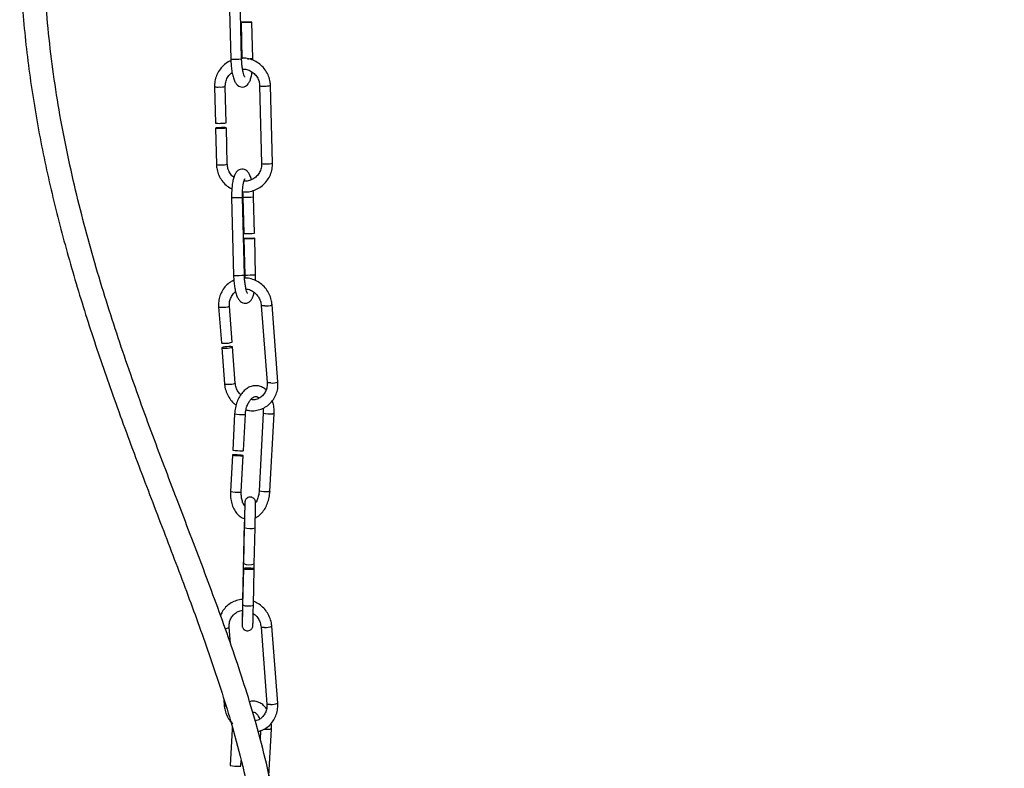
# Model space of a CAD drawing. Header units: millimetres. Extents: x 69 to 135, y 39 to 174.
# Tile 187 of 199: x 87 to 99, y 137 to 146. Entities that reach past the tile are written whole.
import ezdxf

# ---------------------------------------------------------------- set-up
doc = ezdxf.new("R2010")
doc.units = ezdxf.units.MM
doc.styles.add('SLDTEXTSTYLE0', font='TXT', dxfattribs={"width": 0.75})
doc.dimstyles.new('SLDDIMSTYLE0', dxfattribs={"dimtxt": 3.5, "dimasz": 3.302, "dimexe": 0, "dimexo": 0.0625, "dimgap": 0.875, "dimtad": 1, "dimdec": 0, "dimlfac": 20, "dimrnd": 1e-09, "dimzin": 12, "dimdsep": 46, "dimtxsty": 'SLDTEXTSTYLE0', "dimsah": 1, "dimcen": 0.09, "dimadec": 0, "dimazin": 3, "dimtfac": 1, "dimtdec": 0, "dimtofl": 0, "dimtmove": 0, "dimatfit": 3, "dimfxl": 0, "dimfrac": 2, "dimtolj": 1, "dimtzin": 12, "dimarcsym": 0})

# ---------------------------------------------------------------- blocks, each defined once
blk = doc.blocks.new('_D')
at = {"color": 7, "linetype": 'Continuous', "lineweight": 18}
for p, q in [((93.483, 173.872), (135.279, 173.872)), ((134.279, 105.8), (134.279, 173.872)), ((90.745, 105.8), (135.279, 105.8))]:
    blk.add_line(p, q, dxfattribs=at)
for points in [[(134.279, 173.872), (133.771, 170.57), (134.787, 170.57)], [(134.279, 105.8), (134.787, 109.102), (133.771, 109.102)]]:
    blk.add_solid(points, dxfattribs=at)
at = {"color": 7, "linetype": 'Continuous', "lineweight": 18, "insert": (129.768, 135.88), "char_height": 3.5, "attachment_point": 1, "rotation": 90, "style": 'SLDTEXTSTYLE0'}
blk.add_mtext('1361', dxfattribs=at)

msp = doc.modelspace()

# ---------------------------------------------------------------- linework, layer by layer
at = {"color": 7, "linetype": 'Continuous', "lineweight": 25}
for p, q in [((89.38812, 146.46612), (89.41167, 145.53143)), ((89.54163, 145.5347), (89.51808, 146.4694)), ((89.53479, 145.97473), (89.54583, 145.53661)), ((89.67579, 145.53989), (89.66475, 145.978)), ((89.6759, 145.51981), (89.67579, 145.53989)), ((89.21563, 145.20103), (89.22671, 144.76509)), ((89.35667, 144.76839), (89.34559, 145.20433)), ((89.75845, 145.21221), (89.78217, 144.27893)), ((89.91212, 144.28223), (89.88841, 145.21551)), ((89.22823, 144.7052), (89.23935, 144.26775)), ((89.36931, 144.27105), (89.35819, 144.7085)), ((89.42193, 143.87008), (89.44548, 142.93538)), ((89.57544, 142.93866), (89.55189, 143.87336)), ((89.55609, 143.87527), (89.56709, 143.43867)), ((89.69705, 143.44194), (89.68605, 143.87854)), ((89.56861, 143.37869), (89.57964, 142.94057)), ((89.7096, 142.94385), (89.69856, 143.38196)), ((89.26565, 142.55908), (89.29849, 142.12716)), ((89.42812, 142.13701), (89.39528, 142.56894)), ((89.77809, 142.57417), (89.84839, 141.64949)), ((89.97802, 141.65934), (89.90772, 142.58402)), ((89.303, 142.06782), (89.33595, 141.6344)), ((89.46558, 141.64426), (89.43263, 142.07768)), ((89.45753, 141.27562), (89.43446, 140.8403)), ((89.56428, 140.83342), (89.58734, 141.26874)), ((89.80104, 141.28332), (89.75165, 140.35137)), ((89.88147, 140.3445), (89.93085, 141.27644)), ((89.43129, 140.78049), (89.40814, 140.34367)), ((89.53796, 140.33679), (89.56111, 140.77361)), ((89.57406, 139.9682), (89.55352, 139.03872)), ((89.57394, 139.91031), (89.56435, 139.47614)), ((89.69431, 139.47327), (89.70391, 139.90743)), ((89.69187, 139.41494), (89.69313, 139.472)), ((89.56303, 139.41649), (89.5534, 138.98082)), ((89.68337, 138.97795), (89.693, 139.41362)), ((89.97469, 137.7996), (89.90438, 138.72428)), ((89.40633, 138.52003), (89.39195, 138.7092)), ((89.77476, 138.71443), (89.84506, 137.78975)), ((89.32748, 137.84228), (89.33262, 137.77466)), ((89.42666, 137.48824), (89.40359, 137.05292)), ((89.42963, 137.51151), (89.42666, 137.48824)), ((89.76881, 137.47038), (89.76345, 137.36927)), ((89.87035, 136.92979), (89.89999, 137.48907)), ((89.53341, 137.04604), (89.53703, 137.11437))]:
    msp.add_line(p, q, dxfattribs=at)
at = {"color": 7, "linetype": 'Continuous', "lineweight": 25, "flags": 128}
for points in [[(89.53679, 145.97483), (89.53546, 145.97471), (89.54392, 145.97484), (89.56089, 145.97521), (89.58377, 145.97575), (89.60909, 145.97638), (89.63299, 145.97701), (89.65183, 145.97754), (89.66275, 145.9779), (89.66408, 145.97802), (89.65562, 145.97788), (89.63866, 145.97752), (89.61577, 145.97698), (89.59045, 145.97635), (89.56655, 145.97572), (89.54771, 145.97519), (89.53679, 145.97483)], [(89.28764, 144.70314), (89.31284, 144.70393), (89.33505, 144.70517), (89.35089, 144.70666), (89.35795, 144.70818), (89.35515, 144.7095), (89.34293, 144.71041), (89.32313, 144.71078), (89.29878, 144.71055), (89.27358, 144.70976), (89.25137, 144.70852), (89.23553, 144.70703), (89.22847, 144.70551), (89.23127, 144.7042), (89.24349, 144.70328), (89.26329, 144.70291), (89.28764, 144.70314)], [(89.57061, 143.37879), (89.56928, 143.37867), (89.57774, 143.3788), (89.5947, 143.37917), (89.61758, 143.3797), (89.6429, 143.38034), (89.6668, 143.38097), (89.68565, 143.3815), (89.69656, 143.38186), (89.69789, 143.38198), (89.68943, 143.38184), (89.67247, 143.38148), (89.64959, 143.38094), (89.62427, 143.38031), (89.60037, 143.37968), (89.58152, 143.37915), (89.57061, 143.37879)], [(89.29849, 142.12716), (89.29858, 142.1268), (89.30482, 142.12413), (89.31997, 142.12266), (89.34172, 142.12262)], [(89.34623, 142.06329), (89.37126, 142.0647), (89.39577, 142.06733), (89.41602, 142.07079), (89.42893, 142.07455), (89.43254, 142.07803), (89.42629, 142.08071), (89.41114, 142.08218), (89.3894, 142.08221), (89.36437, 142.0808), (89.33986, 142.07817), (89.31961, 142.07471), (89.3067, 142.07095), (89.30309, 142.06747), (89.30934, 142.06479), (89.32448, 142.06332), (89.34623, 142.06329)], [(89.54654, 140.77189), (89.55839, 140.77263), (89.56077, 140.77405), (89.55332, 140.77592), (89.53717, 140.77797), (89.51478, 140.77988), (89.48957, 140.78136), (89.46536, 140.78218), (89.44585, 140.78222), (89.43401, 140.78147), (89.43163, 140.78006), (89.43908, 140.77818), (89.45523, 140.77613), (89.47761, 140.77423), (89.50283, 140.77275), (89.52703, 140.77193), (89.54654, 140.77189)], [(89.54971, 140.83169), (89.56156, 140.83244), (89.56428, 140.83342)], [(89.693, 139.41364), (89.68806, 139.41639), (89.67397, 139.41893), (89.65289, 139.42089), (89.62803, 139.42196), (89.60316, 139.42198), (89.58207, 139.42094), (89.56798, 139.41901), (89.56303, 139.41648), (89.56797, 139.41373), (89.58205, 139.41118), (89.60313, 139.40922), (89.628, 139.40815), (89.65287, 139.40813), (89.67395, 139.40917), (89.68804, 139.4111), (89.693, 139.41364)], [(89.51885, 137.04431), (89.53069, 137.04506), (89.53341, 137.04604)]]:
    msp.add_lwpolyline(points, dxfattribs=at)
at = {"color": 1, "linetype": 'Continuous', "lineweight": 25, "flags": 128}
for points in [[(89.26565, 142.55908), (89.26574, 142.55873), (89.27199, 142.55605), (89.28713, 142.55458), (89.30888, 142.55455)], [(89.82132, 142.56963), (89.79957, 142.56967), (89.78443, 142.57113), (89.77818, 142.57381), (89.77809, 142.57416)], [(89.33595, 141.6344), (89.33604, 141.63405), (89.34229, 141.63137), (89.35744, 141.6299), (89.37918, 141.62987)], [(89.89162, 141.64495), (89.86988, 141.64499), (89.85473, 141.64645), (89.84848, 141.64913), (89.84839, 141.64949)], [(89.57278, 141.26701), (89.58463, 141.26776), (89.58734, 141.26875)], [(89.93085, 141.27644), (89.92814, 141.27546), (89.91629, 141.27472)], [(89.5234, 140.33506), (89.53524, 140.33581), (89.53796, 140.33679)], [(89.88147, 140.3445), (89.87875, 140.34351), (89.86691, 140.34277)], [(89.81799, 138.70989), (89.79624, 138.70992), (89.78109, 138.71139), (89.77485, 138.71407), (89.77476, 138.71442)], [(89.33262, 137.77466), (89.33271, 137.77431), (89.33896, 137.77163), (89.3495, 137.7704)], [(89.88829, 137.78521), (89.86655, 137.78525), (89.8514, 137.78671), (89.84515, 137.78939), (89.84506, 137.78975)], [(89.89999, 137.48907), (89.89727, 137.48809), (89.88542, 137.48734)]]:
    msp.add_lwpolyline(points, dxfattribs=at)
at = {"color": 1, "linetype": 'Continuous', "lineweight": 25}
for centre, radius, start, end in [((89.31125, 152.09908), 6.56842, 270.876031, 272.010029), ((89.5146, 150.04736), 4.51035, 271.237056, 272.048019), ((89.25384, 145.44603), 0.24796, 261.136121, 274.904792), ((89.2919, 145.44468), 0.24628, 266.074277, 282.591073), ((89.79666, 145.45692), 0.24767, 261.123546, 274.908761), ((89.83051, 145.51072), 0.30083, 267.589083, 281.095514), ((89.82038, 144.52401), 0.24805, 261.136976, 274.90107), ((89.85424, 144.57733), 0.30072, 267.58654, 281.098057), ((89.27756, 144.51275), 0.24796, 261.136107, 274.904806), ((89.31567, 144.51041), 0.2453, 266.045648, 282.629318), ((89.32216, 150.40888), 6.53955, 270.874202, 272.013196), ((89.45226, 150.57207), 6.69761, 270.888322, 272.000424), ((89.34409, 149.53827), 6.60366, 270.879715, 272.00766), ((89.4767, 149.60525), 6.66547, 270.884958, 272.002436), ((89.32443, 142.72809), 0.17424, 264.878799, 293.990957), ((89.83279, 142.76736), 0.19806, 266.678814, 292.227852), ((89.39483, 141.8025), 0.17334, 264.821174, 294.089388), ((89.55193, 141.76387), 0.49729, 259.056849, 272.403124), ((89.88707, 141.66109), 0.38747, 257.170781, 274.324495), ((89.50253, 140.83185), 0.49722, 259.056665, 272.404782), ((89.83758, 140.72689), 0.38524, 257.111582, 274.366095), ((89.64286, 140.08587), 0.18858, 248.564532, 288.889684), ((89.62229, 139.15704), 0.1892, 248.647212, 288.833292), ((89.82946, 138.90763), 0.19807, 266.680471, 292.227157), ((89.34298, 138.80481), 0.10746, 269.865117, 297.112606), ((89.88036, 138.36089), 0.87356, 265.347877, 270.332162)]:
    msp.add_arc(centre, radius, start, end, dxfattribs=at)
at = {"color": 7, "linetype": 'Continuous', "lineweight": 25}
for centre, radius, start, end in [((89.26492, 145.01017), 0.24805, 261.136942, 274.901101), ((89.30305, 145.00725), 0.24481, 266.033729, 282.650874), ((89.46394, 150.11451), 6.67664, 270.885222, 272.000838), ((89.35736, 142.29529), 0.17337, 264.824612, 294.087873), ((89.9031, 141.84258), 0.19796, 266.675279, 292.237206), ((89.52887, 141.32862), 0.49736, 259.05779, 272.402183), ((89.63324, 139.65238), 0.18922, 248.649568, 288.830937), ((89.89977, 137.98287), 0.19799, 266.676945, 292.234578), ((89.49799, 137.54109), 0.49721, 259.055754, 272.404219)]:
    msp.add_arc(centre, radius, start, end, dxfattribs=at)
for points, knots in [([(89.18615, 153.83536), (89.10899, 153.70349), (88.95089, 153.43326), (88.70549, 153.02411), (88.45721, 152.59987), (88.21275, 152.16183), (87.96526, 151.68355), (87.72868, 151.17491), (87.5172, 150.65178), (87.37283, 150.23224), (87.27747, 149.91692), (87.21696, 149.69879), (87.16489, 149.49382), (87.12191, 149.30904), (87.08887, 149.15452), (87.06544, 149.03701), (87.04743, 148.94171), (87.02973, 148.8434), (87.00883, 148.71953), (86.98465, 148.56253), (86.95865, 148.37154), (86.93067, 148.12884), (86.90428, 147.83267), (86.88461, 147.49309), (86.87548, 147.13842), (86.8784, 146.63949), (86.91435, 145.99726), (87.00698, 145.21654), (87.14263, 144.44305), (87.31659, 143.68178), (87.52228, 142.93139), (87.75438, 142.18923), (88.01707, 141.42922), (88.30335, 140.65528), (88.60326, 139.87214), (88.89511, 139.10633), (89.16996, 138.34917), (89.38613, 137.68362), (89.54364, 137.10518), (89.65097, 136.62191), (89.72682, 136.14265), (89.76372, 135.67134), (89.75796, 135.2095), (89.70787, 134.79383), (89.62015, 134.42393), (89.50699, 134.09866), (89.35929, 133.78589), (89.15711, 133.45801), (88.89493, 133.13004), (88.57983, 132.81809), (88.30955, 132.59009), (88.10512, 132.41931), (87.96166, 132.2933), (87.83852, 132.16796), (87.74289, 132.04004), (87.68179, 131.91703), (87.65251, 131.79538), (87.65, 131.68597), (87.66396, 131.5882), (87.69546, 131.47653), (87.75583, 131.34035), (87.85731, 131.17215), (87.99783, 130.97799), (88.18015, 130.7513), (88.39229, 130.49898), (88.61528, 130.23189), (88.82735, 129.96608), (89.01869, 129.70815), (89.17459, 129.47513), (89.29899, 129.26916), (89.364, 129.14193), (89.39525, 129.08077)], [0, 0, 0, 0, 0.01681379, 0.03445446, 0.05247944, 0.07086807, 0.089599, 0.11166306, 0.13249486, 0.15157605, 0.16039005, 0.1686864, 0.17644368, 0.18362153, 0.18952685, 0.19380188, 0.19678409, 0.20018144, 0.20477428, 0.21058282, 0.21763043, 0.22594557, 0.23741694, 0.25028558, 0.26329891, 0.27637637, 0.30507447, 0.33388159, 0.36266071, 0.39125837, 0.41958484, 0.44805782, 0.47660509, 0.5078439, 0.53862901, 0.5686483, 0.59779118, 0.62703068, 0.64542072, 0.66357332, 0.68134266, 0.69863786, 0.71540522, 0.73196917, 0.74448594, 0.75707231, 0.76971011, 0.78238311, 0.79928269, 0.81567564, 0.83100267, 0.83813659, 0.84504976, 0.85214559, 0.85767374, 0.86306798, 0.86795432, 0.87231072, 0.87614271, 0.87997692, 0.88661262, 0.89464781, 0.90447291, 0.91644556, 0.93069833, 0.94501203, 0.95884025, 0.97175316, 0.98341266, 0.99202639, 1, 1, 1, 1]), ([(89.41888, 129.61495), (89.38764, 129.66461), (89.29907, 129.80542), (89.13491, 130.03118), (88.92791, 130.29895), (88.70568, 130.56835), (88.49493, 130.81857), (88.31255, 131.03915), (88.17176, 131.22095), (88.06685, 131.37321), (87.99635, 131.49835), (87.95432, 131.60069), (87.93558, 131.68554), (87.93628, 131.76408), (87.9616, 131.84694), (88.02749, 131.95087), (88.13754, 132.06794), (88.28066, 132.1947), (88.43251, 132.32146), (88.63699, 132.49307), (88.89459, 132.72276), (89.19157, 133.0377), (89.442, 133.36992), (89.63944, 133.70639), (89.78762, 134.03286), (89.90305, 134.37609), (89.99353, 134.77077), (90.0445, 135.21564), (90.04802, 135.70455), (90.00795, 136.19058), (89.93185, 136.6688), (89.82796, 137.14173), (89.67005, 137.73063), (89.44165, 138.43814), (89.14192, 139.26089), (88.82672, 140.0848), (88.51079, 140.91249), (88.20178, 141.75775), (87.90795, 142.63548), (87.68715, 143.39493), (87.53089, 144.0205), (87.42609, 144.49933), (87.33649, 144.98404), (87.26337, 145.4732), (87.20894, 145.95935), (87.17473, 146.42912), (87.15954, 146.89108), (87.16309, 147.3351), (87.18387, 147.75763), (87.21683, 148.13424), (87.25776, 148.467), (87.3033, 148.75927), (87.34945, 149.00829), (87.39961, 149.2469), (87.46045, 149.50496), (87.54355, 149.81528), (87.6504, 150.16419), (87.79449, 150.57622), (87.98018, 151.03721), (88.21268, 151.54134), (88.4808, 152.06063), (88.77912, 152.58952), (89.03098, 153.01135), (89.17479, 153.25473), (89.21275, 153.31897)], [0, 0, 0, 0, 0.00719097, 0.02038889, 0.0346981, 0.04967599, 0.06471875, 0.0766652, 0.0867494, 0.09488722, 0.10130732, 0.10627728, 0.11028153, 0.11379171, 0.11766198, 0.12211498, 0.12897114, 0.13656937, 0.14435257, 0.15179887, 0.16728368, 0.18394374, 0.20139599, 0.21489123, 0.2286241, 0.2424528, 0.25636506, 0.27500454, 0.29369604, 0.31236691, 0.33088342, 0.34919985, 0.36788391, 0.40079697, 0.43443145, 0.46830856, 0.50197496, 0.53604746, 0.57153407, 0.60813562, 0.62674592, 0.64550243, 0.6643662, 0.68329513, 0.70224536, 0.72048933, 0.73733611, 0.75527855, 0.77143867, 0.7858801, 0.79866475, 0.80991843, 0.81983175, 0.82773633, 0.8379095, 0.85026783, 0.86461495, 0.87979906, 0.90037781, 0.92166251, 0.94353848, 0.9674946, 0.99142015, 1, 1, 1, 1]), ([(89.41241, 145.51333), (89.40193, 145.50902), (89.36899, 145.49546), (89.3215, 145.45763), (89.27311, 145.40293), (89.23842, 145.33834), (89.21783, 145.26989), (89.21634, 145.22328), (89.21563, 145.20103)], [0, 0, 0, 0, 0.08669159, 0.27258054, 0.4584454, 0.64430559, 0.83018322, 1, 1, 1, 1]), ([(89.41167, 145.53143), (89.41209, 145.51935), (89.4133, 145.48416), (89.41844, 145.42683), (89.42826, 145.36364), (89.44215, 145.30734), (89.45912, 145.2637), (89.47937, 145.23193), (89.50488, 145.20921), (89.53719, 145.19669), (89.57269, 145.19897), (89.60204, 145.21441), (89.62335, 145.23684), (89.64052, 145.26644), (89.65441, 145.30708), (89.66365, 145.34576), (89.66655, 145.37179), (89.66713, 145.37704)], [0, 0, 0, 0, 0.04484225, 0.13065103, 0.21722896, 0.30561873, 0.39856189, 0.47203918, 0.52805777, 0.58251222, 0.63702777, 0.69039209, 0.74333362, 0.80636244, 0.89201461, 0.97822499, 1, 1, 1, 1]), ([(89.57934, 145.31739), (89.57958, 145.31715), (89.58091, 145.31583), (89.5753, 145.32381), (89.56795, 145.34327), (89.55847, 145.37739), (89.55012, 145.42389), (89.54393, 145.47806), (89.54237, 145.51638), (89.54163, 145.5347)], [0, 0, 0, 0, 0.02727697, 0.14692374, 0.28994176, 0.45500509, 0.63596329, 0.82589659, 1, 1, 1, 1]), ([(89.88841, 145.21551), (89.88752, 145.22961), (89.8851, 145.26797), (89.86835, 145.32912), (89.83493, 145.39455), (89.78801, 145.45127), (89.73009, 145.49679), (89.6638, 145.52814), (89.60096, 145.54465), (89.56113, 145.54379), (89.54566, 145.54346)], [0, 0, 0, 0, 0.08040204, 0.21879193, 0.35738427, 0.49601123, 0.63465285, 0.77329005, 0.91190583, 1, 1, 1, 1]), ([(89.34559, 145.20433), (89.34569, 145.21302), (89.34603, 145.2407), (89.35775, 145.28643), (89.38513, 145.33687), (89.41345, 145.36172), (89.42746, 145.374)], [0, 0, 0, 0, 0.1328179, 0.42338923, 0.71482795, 1, 1, 1, 1]), ([(89.55256, 145.41357), (89.56536, 145.41345), (89.59723, 145.41316), (89.64583, 145.39471), (89.69341, 145.36204), (89.72991, 145.31708), (89.75319, 145.26571), (89.75675, 145.22945), (89.75845, 145.21221)], [0, 0, 0, 0, 0.120412, 0.29996457, 0.47935319, 0.65859262, 0.83775188, 1, 1, 1, 1]), ([(89.55285, 143.94023), (89.57148, 143.93921), (89.61443, 143.93686), (89.68074, 143.95187), (89.74764, 143.98139), (89.80648, 144.02515), (89.85458, 144.08046), (89.88935, 144.14488), (89.90992, 144.21338), (89.91141, 144.25998), (89.91212, 144.28223)], [0, 0, 0, 0, 0.09979558, 0.23006522, 0.36029705, 0.49049806, 0.62068231, 0.7508632, 0.8810589, 1, 1, 1, 1]), ([(89.78217, 144.27893), (89.78206, 144.27025), (89.78171, 144.24258), (89.77012, 144.19665), (89.74196, 144.14665), (89.70095, 144.10605), (89.65047, 144.07922), (89.6051, 144.06676), (89.57819, 144.06924), (89.57029, 144.06997)], [0, 0, 0, 0, 0.07758608, 0.24731049, 0.41754584, 0.58794523, 0.75847937, 0.92906041, 1, 1, 1, 1]), ([(89.23935, 144.26775), (89.24024, 144.25365), (89.24265, 144.21529), (89.25942, 144.15418), (89.29275, 144.08856), (89.34002, 144.03252), (89.38505, 143.99431), (89.41588, 143.98047), (89.42447, 143.97661)], [0, 0, 0, 0, 0.11682651, 0.31790732, 0.51928983, 0.72071575, 0.9221663, 1, 1, 1, 1]), ([(89.44847, 144.1147), (89.44429, 144.11746), (89.42418, 144.13076), (89.39831, 144.16677), (89.37446, 144.21741), (89.37097, 144.25377), (89.36931, 144.27105)], [0, 0, 0, 0, 0.0828622, 0.39860556, 0.71419383, 1, 1, 1, 1]), ([(89.65862, 144.0861), (89.6575, 144.0908), (89.65167, 144.11525), (89.63844, 144.14587), (89.61838, 144.17811), (89.59284, 144.20075), (89.56053, 144.21328), (89.52503, 144.211), (89.49568, 144.19555), (89.47436, 144.17315), (89.45724, 144.14346), (89.44311, 144.10328), (89.4316, 144.04911), (89.4242, 143.98592), (89.4212, 143.92436), (89.42173, 143.88548), (89.42193, 143.87008)], [0, 0, 0, 0, 0.02384262, 0.12389929, 0.20299926, 0.2633054, 0.32192783, 0.38061499, 0.43806428, 0.49505777, 0.56291026, 0.65511722, 0.74792645, 0.84482134, 0.93851959, 1, 1, 1, 1]), ([(89.55189, 143.87336), (89.55172, 143.8841), (89.55122, 143.91538), (89.55322, 143.966), (89.55873, 144.01951), (89.56687, 144.06063), (89.57417, 144.08516), (89.58031, 144.09556), (89.57906, 144.09414), (89.57879, 144.09384)], [0, 0, 0, 0, 0.10154908, 0.29573536, 0.48834822, 0.67622852, 0.83140236, 0.96429418, 1, 1, 1, 1]), ([(89.55267, 143.93524), (89.55288, 143.93342), (89.55502, 143.91454), (89.55558, 143.89391), (89.55609, 143.87527)], [0, 0, 0, 0, 0.09660723, 1, 1, 1, 1]), ([(89.68605, 143.87854), (89.68569, 143.89067), (89.68491, 143.91655), (89.68242, 143.9414), (89.6811, 143.95461)], [0, 0, 0, 0, 0.46844804, 1, 1, 1, 1]), ([(89.44883, 142.87774), (89.43439, 142.87117), (89.39896, 142.85503), (89.35169, 142.81357), (89.30895, 142.75811), (89.27966, 142.69352), (89.26416, 142.62597), (89.26517, 142.5805), (89.26565, 142.55908)], [0, 0, 0, 0, 0.12311498, 0.30198731, 0.48083453, 0.66005084, 0.8398854, 1, 1, 1, 1]), ([(89.44548, 142.93538), (89.4459, 142.92331), (89.44712, 142.88812), (89.45225, 142.83079), (89.46207, 142.7676), (89.47596, 142.7113), (89.49293, 142.66766), (89.51318, 142.63589), (89.53869, 142.61316), (89.571, 142.60065), (89.6065, 142.60293), (89.63585, 142.61839), (89.6572, 142.64073), (89.67418, 142.67073), (89.68568, 142.70056), (89.69067, 142.72553), (89.69206, 142.73247)], [0, 0, 0, 0, 0.04847876, 0.14124985, 0.23485316, 0.33041643, 0.43089974, 0.51033898, 0.57090308, 0.62977621, 0.68871433, 0.7464093, 0.80364651, 0.87178919, 0.96439046, 1, 1, 1, 1]), ([(89.61315, 142.72135), (89.6134, 142.72111), (89.61472, 142.71979), (89.60911, 142.72777), (89.60176, 142.74723), (89.59228, 142.78134), (89.58393, 142.82785), (89.57774, 142.88202), (89.57618, 142.92034), (89.57544, 142.93866)], [0, 0, 0, 0, 0.02727922, 0.14692474, 0.28994438, 0.45500249, 0.63596404, 0.82589239, 1, 1, 1, 1]), ([(89.90772, 142.58402), (89.90617, 142.59785), (89.90192, 142.63582), (89.88285, 142.69626), (89.84747, 142.76096), (89.79947, 142.81679), (89.74133, 142.86134), (89.67579, 142.89115), (89.61968, 142.9058), (89.58672, 142.90456), (89.57722, 142.90421)], [0, 0, 0, 0, 0.08194884, 0.22495506, 0.36837658, 0.51200033, 0.65563712, 0.79908596, 0.94212929, 1, 1, 1, 1]), ([(89.57964, 142.94057), (89.57996, 142.92971), (89.58032, 142.9174), (89.57986, 142.90563), (89.5798, 142.90423)], [0, 0, 0, 0, 0.88142585, 1, 1, 1, 1]), ([(89.70873, 142.87352), (89.70918, 142.88156), (89.71045, 142.90441), (89.70993, 142.92834), (89.7096, 142.94385)], [0, 0, 0, 0, 0.35230944, 1, 1, 1, 1]), ([(89.59511, 142.77334), (89.59966, 142.77324), (89.62182, 142.77276), (89.66103, 142.75638), (89.70749, 142.72496), (89.74432, 142.68081), (89.76988, 142.62931), (89.77538, 142.59239), (89.77809, 142.57417)], [0, 0, 0, 0, 0.05026684, 0.24464351, 0.43667639, 0.62684015, 0.81580944, 1, 1, 1, 1]), ([(89.39528, 142.56894), (89.39493, 142.57764), (89.39386, 142.60489), (89.40207, 142.64995), (89.4255, 142.69753), (89.44938, 142.7286), (89.46687, 142.73887), (89.46976, 142.74056)], [0, 0, 0, 0, 0.12716142, 0.39814695, 0.67053062, 0.94555722, 1, 1, 1, 1]), ([(89.33595, 141.6344), (89.33751, 141.62058), (89.34176, 141.58262), (89.36074, 141.52205), (89.39648, 141.45787), (89.4357, 141.40934), (89.46567, 141.38795), (89.47593, 141.38062)], [0, 0, 0, 0, 0.1396635, 0.38339424, 0.62783278, 0.87261975, 1, 1, 1, 1]), ([(89.83562, 141.56179), (89.83553, 141.5619), (89.82386, 141.57595), (89.79337, 141.59341), (89.74521, 141.61216), (89.69288, 141.61431), (89.64142, 141.60114), (89.59386, 141.57397), (89.55101, 141.53386), (89.51401, 141.4815), (89.485, 141.41888), (89.46458, 141.34905), (89.45988, 141.30015), (89.45753, 141.27562)], [0, 0, 0, 0, 0.000718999, 0.095367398, 0.187087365, 0.284504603, 0.37969461, 0.47569566, 0.575586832, 0.67965609, 0.786013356, 0.892667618, 1, 1, 1, 1]), ([(89.53161, 141.50285), (89.52087, 141.51443), (89.49737, 141.53976), (89.47394, 141.5893), (89.46834, 141.6261), (89.46558, 141.64426)], [0, 0, 0, 0, 0.29886767, 0.65392779, 1, 1, 1, 1]), ([(89.59548, 141.32329), (89.60959, 141.31965), (89.6466, 141.3101), (89.70842, 141.31235), (89.77636, 141.3283), (89.83861, 141.35983), (89.89214, 141.40451), (89.93468, 141.46041), (89.96402, 141.52488), (89.97951, 141.59247), (89.9785, 141.63793), (89.97802, 141.65934)], [0, 0, 0, 0, 0.07282879, 0.19108154, 0.30880813, 0.42610429, 0.54317072, 0.66022221, 0.77751153, 0.89520998, 1, 1, 1, 1]), ([(89.84839, 141.64949), (89.84874, 141.64078), (89.84982, 141.61351), (89.84149, 141.56866), (89.8186, 141.52021), (89.78378, 141.48084), (89.73951, 141.45399), (89.69337, 141.44063), (89.66257, 141.44374), (89.64963, 141.44504)], [0, 0, 0, 0, 0.07431457, 0.23268302, 0.39187067, 0.5526011, 0.71552476, 0.88045033, 1, 1, 1, 1]), ([(89.58734, 141.26874), (89.58809, 141.27841), (89.59029, 141.30711), (89.60056, 141.35386), (89.62002, 141.40338), (89.64486, 141.44266), (89.67151, 141.4689), (89.69579, 141.48165), (89.71514, 141.48345), (89.73133, 141.48032), (89.74491, 141.46759), (89.74981, 141.463)], [0, 0, 0, 0, 0.06117088, 0.18140085, 0.30093467, 0.41863911, 0.534482, 0.65047902, 0.77207152, 0.91768932, 1, 1, 1, 1]), ([(89.79845, 141.3425), (89.79919, 141.33841), (89.80254, 141.3199), (89.80169, 141.29934), (89.80104, 141.28332)], [0, 0, 0, 0, 0.22110283, 1, 1, 1, 1]), ([(89.93085, 141.27644), (89.93121, 141.28952), (89.93221, 141.32698), (89.92723, 141.38132), (89.9158, 141.41837), (89.91107, 141.43368)], [0, 0, 0, 0, 0.23943418, 0.68585291, 1, 1, 1, 1]), ([(89.40814, 140.34367), (89.40776, 140.33057), (89.40667, 140.29306), (89.41337, 140.23196), (89.4318, 140.16452), (89.46139, 140.10452), (89.50018, 140.05833), (89.53921, 140.02855), (89.56542, 140.02047), (89.57516, 140.01747)], [0, 0, 0, 0, 0.08930796, 0.25582625, 0.4240278, 0.59431052, 0.76559773, 0.91282703, 1, 1, 1, 1]), ([(89.57874, 140.16956), (89.57319, 140.17721), (89.5606, 140.19456), (89.54586, 140.23704), (89.53721, 140.28646), (89.53772, 140.32101), (89.53796, 140.33679)], [0, 0, 0, 0, 0.21715109, 0.49257183, 0.76828814, 1, 1, 1, 1]), ([(89.70391, 139.90743), (89.70416, 139.91883), (89.70489, 139.95204), (89.70608, 140.00725), (89.70737, 140.06871), (89.70847, 140.12258), (89.7093, 140.16574), (89.70985, 140.19558), (89.70994, 140.20732), (89.71, 140.21015), (89.70988, 140.21359), (89.70963, 140.21718), (89.7087, 140.22391), (89.70574, 140.23452), (89.69832, 140.24894), (89.68427, 140.26357), (89.66389, 140.27387), (89.64062, 140.27653), (89.61927, 140.27117), (89.60315, 140.26098), (89.59251, 140.24954), (89.58595, 140.23835), (89.5824, 140.22871), (89.58085, 140.22155), (89.58033, 140.21753), (89.58015, 140.21564), (89.58004, 140.21415), (89.57994, 140.21227), (89.57978, 140.20832), (89.57946, 140.19797), (89.57896, 140.17829), (89.57874, 140.16956)], [0, 0, 0, 0, 0.04328281, 0.12609776, 0.20905987, 0.29203309, 0.375037, 0.4581252, 0.5416154, 0.56360192, 0.56891463, 0.57333688, 0.58139038, 0.59487427, 0.6152119, 0.64220178, 0.67040914, 0.70009679, 0.72905503, 0.75211248, 0.77149588, 0.78778225, 0.80094142, 0.81050199, 0.81548393, 0.81888395, 0.82325217, 0.83143839, 0.85578681, 0.93608667, 1, 1, 1, 1]), ([(89.70539, 140.0261), (89.71839, 140.03268), (89.74798, 140.04766), (89.78789, 140.08652), (89.82501, 140.13854), (89.85399, 140.20125), (89.87442, 140.27105), (89.87912, 140.31996), (89.88147, 140.3445)], [0, 0, 0, 0, 0.12981739, 0.29560327, 0.46832554, 0.64484582, 0.82185839, 1, 1, 1, 1]), ([(89.75165, 140.35137), (89.75091, 140.34168), (89.74872, 140.31295), (89.73825, 140.26675), (89.72371, 140.22625), (89.71253, 140.2093), (89.70975, 140.20508)], [0, 0, 0, 0, 0.17962378, 0.53266202, 0.88366251, 1, 1, 1, 1]), ([(89.57997, 140.209), (89.57997, 140.20902), (89.57997, 140.20939), (89.57997, 140.20577), (89.57979, 140.19455), (89.57931, 140.16726), (89.57849, 140.12505), (89.5774, 140.0714), (89.57611, 140.01004), (89.57492, 139.95487), (89.57419, 139.92168), (89.57394, 139.91031)], [0, 0, 0, 0, 0.00464156, 0.05996693, 0.17376114, 0.31828583, 0.46837195, 0.61921678, 0.77022323, 0.92128335, 1, 1, 1, 1]), ([(89.57516, 140.01747), (89.57504, 140.01201), (89.57468, 139.99623), (89.57431, 139.97928), (89.57406, 139.9682)], [0, 0, 0, 0, 0.346236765, 1, 1, 1, 1]), ([(89.55086, 139.04425), (89.54465, 139.04433), (89.51514, 139.04468), (89.46403, 139.02949), (89.40164, 138.99913), (89.3485, 138.95396), (89.30877, 138.90412), (89.29339, 138.86685), (89.28698, 138.85131)], [0, 0, 0, 0, 0.05366711, 0.25521806, 0.45603281, 0.65645404, 0.85685033, 1, 1, 1, 1]), ([(89.55086, 138.91518), (89.55059, 138.9028), (89.5499, 138.86975), (89.54896, 138.82373), (89.54813, 138.78037), (89.54758, 138.75059), (89.54749, 138.73884), (89.54743, 138.736), (89.54755, 138.73257), (89.5478, 138.72897), (89.54873, 138.72224), (89.55169, 138.71163), (89.55911, 138.69721), (89.57316, 138.68259), (89.59354, 138.67229), (89.61681, 138.66963), (89.63816, 138.67498), (89.65429, 138.68517), (89.66492, 138.69662), (89.67149, 138.70781), (89.67503, 138.71744), (89.67658, 138.7246), (89.6771, 138.72863), (89.67728, 138.73052), (89.67739, 138.732), (89.67749, 138.73389), (89.67765, 138.73775), (89.67803, 138.75057), (89.67885, 138.78208), (89.67994, 138.82717), (89.68122, 138.88232), (89.6824, 138.93434), (89.68312, 138.96698), (89.68337, 138.97795)], [0, 0, 0, 0, 0.04305211, 0.11501182, 0.18699812, 0.25905671, 0.33146411, 0.35053227, 0.35513939, 0.35897523, 0.3659592, 0.37765235, 0.39529177, 0.41869897, 0.44316201, 0.46890878, 0.49402336, 0.51401961, 0.53083003, 0.54495387, 0.55636633, 0.5646584, 0.56897903, 0.57192818, 0.57571595, 0.58281552, 0.6039319, 0.67357264, 0.74743646, 0.81962408, 0.89163294, 0.96359746, 1, 1, 1, 1]), ([(89.5534, 138.98082), (89.55315, 138.96953), (89.55242, 138.93663), (89.55124, 138.88446), (89.54996, 138.8297), (89.54888, 138.78515), (89.54814, 138.75578), (89.54767, 138.74118), (89.54768, 138.74097), (89.54768, 138.74091)], [0, 0, 0, 0, 0.09095652, 0.26497355, 0.43926937, 0.61349775, 0.78751694, 0.94155903, 1, 1, 1, 1]), ([(89.90438, 138.72428), (89.90284, 138.73811), (89.89859, 138.77608), (89.87952, 138.83651), (89.84416, 138.90127), (89.79606, 138.95687), (89.74002, 139.00089), (89.69769, 139.01842), (89.67754, 139.02676)], [0, 0, 0, 0, 0.10425091, 0.28617746, 0.46862731, 0.65134061, 0.83406734, 1, 1, 1, 1]), ([(89.39195, 138.7092), (89.3916, 138.71791), (89.39051, 138.74517), (89.39885, 138.79001), (89.42173, 138.83855), (89.4566, 138.87757), (89.5003, 138.90553), (89.53408, 138.91198), (89.55086, 138.91518)], [0, 0, 0, 0, 0.08481094, 0.26554383, 0.44721548, 0.63064687, 0.81658114, 1, 1, 1, 1]), ([(89.68012, 138.87874), (89.68787, 138.87376), (89.71112, 138.85882), (89.74075, 138.8207), (89.76661, 138.76965), (89.77207, 138.73268), (89.77476, 138.71443)], [0, 0, 0, 0, 0.14433689, 0.43319341, 0.72022989, 1, 1, 1, 1]), ([(89.33262, 137.77466), (89.33417, 137.76083), (89.3384, 137.72284), (89.35767, 137.66261), (89.39032, 137.60056), (89.42092, 137.56771), (89.43488, 137.55272)], [0, 0, 0, 0, 0.16763652, 0.46017339, 0.7535599, 1, 1, 1, 1]), ([(89.83996, 137.73217), (89.82874, 137.74716), (89.80653, 137.77686), (89.763, 137.80684), (89.71427, 137.82418), (89.66942, 137.82795), (89.6429, 137.81997), (89.6335, 137.81714)], [0, 0, 0, 0, 0.22232775, 0.44053891, 0.65199451, 0.8765866, 1, 1, 1, 1]), ([(89.84506, 137.78975), (89.84541, 137.78104), (89.84649, 137.75377), (89.83815, 137.70895), (89.81529, 137.66034), (89.78033, 137.62159), (89.74252, 137.59631), (89.71531, 137.59072), (89.70502, 137.58861)], [0, 0, 0, 0, 0.09123045, 0.2856458, 0.48106417, 0.67838167, 0.87838862, 1, 1, 1, 1]), ([(89.73848, 137.46303), (89.74984, 137.46539), (89.78384, 137.47244), (89.83515, 137.50057), (89.88884, 137.54464), (89.93134, 137.6007), (89.96069, 137.66513), (89.97618, 137.73273), (89.97517, 137.77819), (89.97469, 137.7996)], [0, 0, 0, 0, 0.07844334, 0.23483376, 0.3909171, 0.54697846, 0.70336147, 0.86028465, 1, 1, 1, 1]), ([(89.67273, 137.69369), (89.67615, 137.69437), (89.68742, 137.69663), (89.70198, 137.69114), (89.72485, 137.67256), (89.74426, 137.64512), (89.75264, 137.61926), (89.75594, 137.60909)], [0, 0, 0, 0, 0.12108333, 0.39857038, 0.61544238, 0.84884053, 1, 1, 1, 1]), ([(89.89999, 137.48907), (89.90057, 137.50222), (89.90163, 137.5263), (89.89858, 137.54953), (89.89719, 137.56007)], [0, 0, 0, 0, 0.54631791, 1, 1, 1, 1])]:
    msp.add_open_spline(points, degree=3, knots=knots, dxfattribs=at)

# ---------------------------------------------------------------- dimensions: what is measured, and where the dimension line sits
at = {"color": 7, "linetype": 'Continuous', "lineweight": 18}
dim = msp.add_linear_dim(base=(134.27939, 173.87203), p1=(89.74517, 105.80017), p2=(92.48267, 173.87203), angle=90, dimstyle='SLDDIMSTYLE0', dxfattribs=at)
dim.commit()
dim.dimension.update_dxf_attribs({"geometry": '_D', "text_midpoint": (134.27939, 141.05263), "dimtype": 160})

doc.saveas('drawing.dxf')
